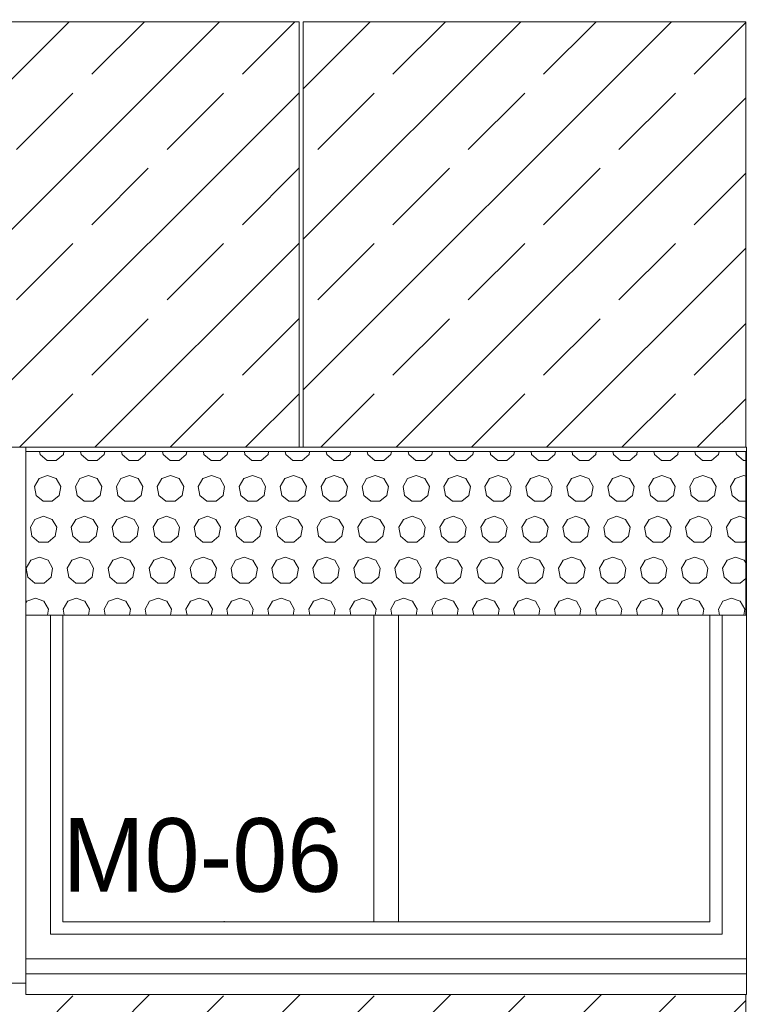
# Model space of a CAD drawing. Header units: millimetres. Extents: x 52659 to 1698020, y -10054 to 104697.
# Tile 160 of 256: x 200528 to 202307, y 6247 to 8653. Entities that reach past the tile are written whole.
import ezdxf

# ---------------------------------------------------------------- set-up
doc = ezdxf.new("R2010")
doc.units = ezdxf.units.MM
doc.header["$MEASUREMENT"] = 0
for name, color, linetype in [('02-04 BRISES SOLEILS CLAIRES', 7, 'Continuous'), ('02-04 CASSETTES CLAIRES', 7, 'Continuous'), ('02-04 Mur.Construction', 7, 'Continuous'), ('05-02 Cotation 200ème 100ème.Cotations', 7, 'Continuous'), ('06-05 Etiquette.Texte', 7, 'Continuous'), ('Fenêtres ARCHICAD', 7, 'Continuous')]:
    doc.layers.add(name, color=color, linetype=linetype)
doc.styles.add('STYLE_GENERE_3', font='ARIALN.TTF')
doc.dimstyles.new('STYLE_GENERE__2', dxfattribs={"dimtxt": 200, "dimasz": 95, "dimexe": 0.18, "dimexo": 100, "dimgap": 0, "dimtad": 0, "dimlfac": 0.001, "dimzin": 0, "dimdsep": 46, "dimtxsty": 'STYLE_GENERE_3', "dimblk": 'ARROWHEAD_6', "dimblk1": 'ARROWHEAD_6', "dimblk2": 'ARROWHEAD_6', "dimcen": 0.09, "dimclrd": 7, "dimclre": 7, "dimclrt": 7, "dimazin": 0, "dimtfac": 1, "dimtdec": 4, "dimtmove": 0, "dimatfit": 3, "dimfxl": 1, "dimtolj": 1, "dimtzin": 0, "dimarcsym": 0})

# ---------------------------------------------------------------- blocks, each defined once
blk = doc.blocks.new('Élément de coupe_105_1', base_point=(131932.7, 5158.1))
at = {"layer": '02-04 Mur.Construction', "color": 7, "linetype": 'Continuous', "lineweight": 9}
for p, q in [((200542.7, 6326), (200542.7, 7608.1)), ((202302.7, 7608.1), (202302.7, 6326))]:
    blk.add_line(p, q, dxfattribs=at)
blk = doc.blocks.new('Élément de coupe_182_1', base_point=(131932.7, 5158.1))
at = {"layer": 'Fenêtres ARCHICAD', "color": 7, "linetype": 'Continuous', "lineweight": 9}
for p, q in [((201209.9, 7608.1), (201219.9, 7608.1)), ((202300.8, 7608.1), (202302.7, 7608.1))]:
    blk.add_line(p, q, dxfattribs=at)
at = {"layer": 'Fenêtres ARCHICAD', "color": 7, "linetype": 'Continuous', "lineweight": 5}
for p, q in [((200602.7, 7198), (200602.7, 6418.1)), ((200632.7, 6448.1), (200632.7, 7198)), ((201392.7, 7198), (201392.7, 6448.1)), ((201452.7, 6448.1), (201452.7, 7198)), ((202212.7, 7198), (202212.7, 6448.1)), ((202242.7, 6418.1), (202242.7, 7198)), ((201407.7, 6448.1), (200632.7, 6448.1)), ((201437.7, 6448.1), (201407.7, 6448.1)), ((202212.7, 6448.1), (201437.7, 6448.1)), ((200602.7, 6418.1), (202242.7, 6418.1)), ((200542.7, 6358.1), (202302.7, 6358.1)), ((200542.7, 6320.9), (200542.7, 6326)), ((200542.7, 6270.8), (200542.7, 6320.9)), ((202302.7, 6320.9), (200542.7, 6320.9)), ((202302.7, 6320.9), (202302.7, 6326)), ((202302.7, 6270.8), (202302.7, 6320.9)), ((202302.7, 6270.8), (200542.7, 6270.8))]:
    blk.add_line(p, q, dxfattribs=at)
blk = doc.blocks.new('Élément de coupe_465_1', base_point=(131932.7, 5158.1))
at = {"layer": '02-04 CASSETTES CLAIRES', "color": 7, "linetype": 'Continuous', "lineweight": 9}
for p, q in [((201209.9, 8648.1), (199308.8, 8648.1)), ((199608.2, 7608.1), (200648.2, 8648.1)), ((199975.9, 7608.1), (201015.9, 8648.1)), ((200703.7, 8519.7), (200832.1, 8648.1)), ((201071.4, 8519.7), (201199.8, 8648.1)), ((201209.9, 7608.1), (201209.9, 8648.1)), ((200343.6, 7608.1), (201209.9, 8474.3)), ((200519.9, 8335.9), (200657.8, 8473.8)), ((200887.6, 8335.9), (201025.5, 8473.8)), ((200703.7, 8152), (200841.6, 8289.9)), ((201071.4, 8152), (201209.3, 8289.9)), ((200519.9, 7968.2), (200657.8, 8106.1)), ((200711.3, 7608.1), (201209.9, 8106.6)), ((200887.6, 7968.2), (201025.5, 8106.1)), ((200703.7, 7784.3), (200841.6, 7922.2)), ((201071.4, 7784.3), (201209.3, 7922.2)), ((200527.5, 7608.1), (200657.8, 7738.4)), ((200895.2, 7608.1), (201025.5, 7738.4)), ((201079, 7608.1), (201209.9, 7738.9)), ((199308.8, 7608.1), (201209.9, 7608.1))]:
    blk.add_line(p, q, dxfattribs=at)
blk = doc.blocks.new('Élément de coupe_466_1', base_point=(131932.7, 5158.1))
at = {"layer": '02-04 CASSETTES CLAIRES', "color": 7, "linetype": 'Continuous', "lineweight": 9}
for p, q in [((201219.9, 7748.9), (202119, 8648.1)), ((201219.9, 8116.6), (201751.3, 8648.1)), ((201219.9, 8484.3), (201383.6, 8648.1)), ((201219.9, 8648.1), (201219.9, 7608.1)), ((202300.8, 8648.1), (201219.9, 8648.1)), ((201439.1, 8519.7), (201567.5, 8648.1)), ((201806.8, 8519.7), (201935.2, 8648.1)), ((202174.5, 8519.7), (202300.8, 8646)), ((202300.8, 7608.1), (202300.8, 8648.1)), ((201255.3, 8335.9), (201393.2, 8473.8)), ((201623, 8335.9), (201760.9, 8473.8)), ((201990.7, 8335.9), (202128.6, 8473.8)), ((201446.7, 7608.1), (202300.8, 8462.1)), ((201439.1, 8152), (201577, 8289.9)), ((201806.8, 8152), (201944.7, 8289.9)), ((202174.5, 8152), (202300.8, 8278.3)), ((201255.3, 7968.2), (201393.2, 8106.1)), ((201623, 7968.2), (201760.9, 8106.1)), ((201814.4, 7608.1), (202300.8, 8094.4)), ((201990.7, 7968.2), (202128.6, 8106.1)), ((201439.1, 7784.3), (201577, 7922.2)), ((201806.8, 7784.3), (201944.7, 7922.2)), ((202174.5, 7784.3), (202300.8, 7910.6)), ((201262.9, 7608.1), (201393.2, 7738.4)), ((201630.6, 7608.1), (201760.9, 7738.4)), ((201998.3, 7608.1), (202128.6, 7738.4)), ((202182.1, 7608.1), (202300.8, 7726.7)), ((201219.9, 7608.1), (202300.8, 7608.1))]:
    blk.add_line(p, q, dxfattribs=at)
blk = doc.blocks.new('Élément de coupe_467_1', base_point=(131932.7, 5158.1))
at = {"layer": '02-04 CASSETTES CLAIRES', "color": 7, "linetype": 'Continuous', "lineweight": 9}
for p, q in [((200542.7, 6298.1), (199308.8, 6298.1)), ((199822.1, 5248.1), (200844.9, 6270.8)), ((200189.8, 5248.1), (201212.6, 6270.8)), ((200519.9, 6129.7), (200657.8, 6267.6)), ((200557.5, 5248.1), (201580.3, 6270.8)), ((200887.6, 6129.7), (201025.5, 6267.6)), ((200925.2, 5248.1), (201948, 6270.8)), ((201255.3, 6129.7), (201393.2, 6267.6)), ((201623, 6129.7), (201760.9, 6267.6)), ((201990.7, 6129.7), (202128.6, 6267.6)), ((202300.8, 5248.1), (202300.8, 6270.8)), ((201292.9, 5248.1), (202300.8, 6255.9))]:
    blk.add_line(p, q, dxfattribs=at)
blk = doc.blocks.new('*X574', base_point=(131932.7, 5158.1))
at = {"layer": '02-04 BRISES SOLEILS CLAIRES', "color": 7, "linetype": 'Continuous', "lineweight": 5}
for p, q in [((200576.3, 7598.1), (200577.6, 7590.5)), ((200577.6, 7590.5), (200594.8, 7576.1)), ((200617.1, 7576.1), (200634.3, 7590.5)), ((200634.3, 7590.5), (200635.6, 7598.1)), ((200676.3, 7598.1), (200677.6, 7590.5)), ((200677.6, 7590.5), (200694.8, 7576.1)), ((200717.1, 7576.1), (200734.3, 7590.5)), ((200734.3, 7590.5), (200735.6, 7598.1)), ((200776.3, 7598.1), (200777.6, 7590.5)), ((200777.6, 7590.5), (200794.8, 7576.1)), ((200817.1, 7576.1), (200834.3, 7590.5)), ((200834.3, 7590.5), (200835.6, 7598.1)), ((200876.3, 7598.1), (200877.6, 7590.5)), ((200877.6, 7590.5), (200894.8, 7576.1)), ((200917.1, 7576.1), (200934.3, 7590.5)), ((200934.3, 7590.5), (200935.6, 7598.1)), ((200976.3, 7598.1), (200977.6, 7590.5)), ((200977.6, 7590.5), (200994.8, 7576.1)), ((201017.1, 7576.1), (201034.3, 7590.5)), ((201034.3, 7590.5), (201035.6, 7598.1)), ((201076.3, 7598.1), (201077.6, 7590.5)), ((201077.6, 7590.5), (201094.8, 7576.1)), ((201117.1, 7576.1), (201134.3, 7590.5)), ((201134.3, 7590.5), (201135.6, 7598.1)), ((201176.3, 7598.1), (201177.6, 7590.5)), ((201177.6, 7590.5), (201194.8, 7576.1)), ((201217.1, 7576.1), (201234.3, 7590.5)), ((201234.3, 7590.5), (201235.6, 7598.1)), ((201276.3, 7598.1), (201277.6, 7590.5)), ((201277.6, 7590.5), (201294.8, 7576.1)), ((201317.1, 7576.1), (201334.3, 7590.5)), ((201334.3, 7590.5), (201335.6, 7598.1)), ((201376.3, 7598.1), (201377.6, 7590.5)), ((201377.6, 7590.5), (201394.8, 7576.1)), ((201417.1, 7576.1), (201434.3, 7590.5)), ((201434.3, 7590.5), (201435.6, 7598.1)), ((201476.3, 7598.1), (201477.6, 7590.5)), ((201477.6, 7590.5), (201494.8, 7576.1)), ((201517.1, 7576.1), (201534.3, 7590.5)), ((201534.3, 7590.5), (201535.6, 7598.1)), ((201576.3, 7598.1), (201577.6, 7590.5)), ((201577.6, 7590.5), (201594.8, 7576.1)), ((201617.1, 7576.1), (201634.3, 7590.5)), ((201634.3, 7590.5), (201635.6, 7598.1)), ((201676.3, 7598.1), (201677.6, 7590.5)), ((201677.6, 7590.5), (201694.8, 7576.1)), ((201717.1, 7576.1), (201734.3, 7590.5)), ((201734.3, 7590.5), (201735.6, 7598.1)), ((201776.3, 7598.1), (201777.6, 7590.5)), ((201777.6, 7590.5), (201794.8, 7576.1)), ((201817.1, 7576.1), (201834.3, 7590.5)), ((201834.3, 7590.5), (201835.6, 7598.1)), ((201876.3, 7598.1), (201877.6, 7590.5)), ((201877.6, 7590.5), (201894.8, 7576.1)), ((201917.1, 7576.1), (201934.3, 7590.5)), ((201934.3, 7590.5), (201935.6, 7598.1)), ((201976.3, 7598.1), (201977.6, 7590.5)), ((201977.6, 7590.5), (201994.8, 7576.1)), ((202017.1, 7576.1), (202034.3, 7590.5)), ((202034.3, 7590.5), (202035.6, 7598.1)), ((202076.3, 7598.1), (202077.6, 7590.5)), ((202077.6, 7590.5), (202094.8, 7576.1)), ((202117.1, 7576.1), (202134.3, 7590.5)), ((202134.3, 7590.5), (202135.6, 7598.1)), ((202176.3, 7598.1), (202177.6, 7590.5)), ((202177.6, 7590.5), (202194.8, 7576.1)), ((202217.1, 7576.1), (202234.3, 7590.5)), ((202234.3, 7590.5), (202235.6, 7598.1)), ((202276.3, 7598.1), (202277.6, 7590.5)), ((202277.6, 7590.5), (202294.8, 7576.1)), ((200594.8, 7576.1), (200617.1, 7576.1)), ((200694.8, 7576.1), (200717.1, 7576.1)), ((200794.8, 7576.1), (200817.1, 7576.1)), ((200894.8, 7576.1), (200917.1, 7576.1)), ((200994.8, 7576.1), (201017.1, 7576.1)), ((201094.8, 7576.1), (201117.1, 7576.1)), ((201194.8, 7576.1), (201217.1, 7576.1)), ((201294.8, 7576.1), (201317.1, 7576.1)), ((201394.8, 7576.1), (201417.1, 7576.1)), ((201494.8, 7576.1), (201517.1, 7576.1)), ((201594.8, 7576.1), (201617.1, 7576.1)), ((201694.8, 7576.1), (201717.1, 7576.1)), ((201794.8, 7576.1), (201817.1, 7576.1)), ((201894.8, 7576.1), (201917.1, 7576.1)), ((201994.8, 7576.1), (202017.1, 7576.1)), ((202094.8, 7576.1), (202117.1, 7576.1)), ((202194.8, 7576.1), (202217.1, 7576.1)), ((202294.8, 7576.1), (202300.8, 7576.1)), ((200574.9, 7531.9), (200563.7, 7512.5)), ((200595.9, 7539.5), (200574.9, 7531.9)), ((200617, 7531.9), (200595.9, 7539.5)), ((200628.1, 7512.5), (200617, 7531.9)), ((200674.9, 7531.9), (200663.7, 7512.5)), ((200695.9, 7539.5), (200674.9, 7531.9)), ((200717, 7531.9), (200695.9, 7539.5)), ((200728.1, 7512.5), (200717, 7531.9)), ((200774.9, 7531.9), (200763.7, 7512.5)), ((200795.9, 7539.5), (200774.9, 7531.9)), ((200817, 7531.9), (200795.9, 7539.5)), ((200828.1, 7512.5), (200817, 7531.9)), ((200874.9, 7531.9), (200863.7, 7512.5)), ((200895.9, 7539.5), (200874.9, 7531.9)), ((200917, 7531.9), (200895.9, 7539.5)), ((200928.1, 7512.5), (200917, 7531.9)), ((200974.9, 7531.9), (200963.7, 7512.5)), ((200995.9, 7539.5), (200974.9, 7531.9)), ((201017, 7531.9), (200995.9, 7539.5)), ((201028.1, 7512.5), (201017, 7531.9)), ((201074.9, 7531.9), (201063.7, 7512.5)), ((201095.9, 7539.5), (201074.9, 7531.9)), ((201117, 7531.9), (201095.9, 7539.5)), ((201128.1, 7512.5), (201117, 7531.9)), ((201174.9, 7531.9), (201163.7, 7512.5)), ((201195.9, 7539.5), (201174.9, 7531.9)), ((201217, 7531.9), (201195.9, 7539.5)), ((201228.1, 7512.5), (201217, 7531.9)), ((201274.9, 7531.9), (201263.7, 7512.5)), ((201295.9, 7539.5), (201274.9, 7531.9)), ((201317, 7531.9), (201295.9, 7539.5)), ((201328.1, 7512.5), (201317, 7531.9)), ((201374.9, 7531.9), (201363.7, 7512.5)), ((201395.9, 7539.5), (201374.9, 7531.9)), ((201417, 7531.9), (201395.9, 7539.5)), ((201428.1, 7512.5), (201417, 7531.9)), ((201474.9, 7531.9), (201463.7, 7512.5)), ((201495.9, 7539.5), (201474.9, 7531.9)), ((201517, 7531.9), (201495.9, 7539.5)), ((201528.1, 7512.5), (201517, 7531.9)), ((201574.9, 7531.9), (201563.7, 7512.5)), ((201595.9, 7539.5), (201574.9, 7531.9)), ((201617, 7531.9), (201595.9, 7539.5)), ((201628.1, 7512.5), (201617, 7531.9)), ((201674.9, 7531.9), (201663.7, 7512.5)), ((201695.9, 7539.5), (201674.9, 7531.9)), ((201717, 7531.9), (201695.9, 7539.5)), ((201728.1, 7512.5), (201717, 7531.9)), ((201774.9, 7531.9), (201763.7, 7512.5)), ((201795.9, 7539.5), (201774.9, 7531.9)), ((201817, 7531.9), (201795.9, 7539.5)), ((201828.1, 7512.5), (201817, 7531.9)), ((201874.9, 7531.9), (201863.7, 7512.5)), ((201895.9, 7539.5), (201874.9, 7531.9)), ((201917, 7531.9), (201895.9, 7539.5)), ((201928.1, 7512.5), (201917, 7531.9)), ((201974.9, 7531.9), (201963.7, 7512.5)), ((201995.9, 7539.5), (201974.9, 7531.9)), ((202017, 7531.9), (201995.9, 7539.5)), ((202028.1, 7512.5), (202017, 7531.9)), ((202074.9, 7531.9), (202063.7, 7512.5)), ((202095.9, 7539.5), (202074.9, 7531.9)), ((202117, 7531.9), (202095.9, 7539.5)), ((202128.1, 7512.5), (202117, 7531.9)), ((202174.9, 7531.9), (202163.7, 7512.5)), ((202195.9, 7539.5), (202174.9, 7531.9)), ((202217, 7531.9), (202195.9, 7539.5)), ((202228.1, 7512.5), (202217, 7531.9)), ((202274.9, 7531.9), (202263.7, 7512.5)), ((202295.9, 7539.5), (202274.9, 7531.9)), ((202300.8, 7537.8), (202295.9, 7539.5)), ((200563.7, 7512.5), (200567.6, 7490.5)), ((200624.3, 7490.5), (200628.1, 7512.5)), ((200663.7, 7512.5), (200667.6, 7490.5)), ((200724.3, 7490.5), (200728.1, 7512.5)), ((200763.7, 7512.5), (200767.6, 7490.5)), ((200824.3, 7490.5), (200828.1, 7512.5)), ((200863.7, 7512.5), (200867.6, 7490.5)), ((200924.3, 7490.5), (200928.1, 7512.5)), ((200963.7, 7512.5), (200967.6, 7490.5)), ((201024.3, 7490.5), (201028.1, 7512.5)), ((201063.7, 7512.5), (201067.6, 7490.5)), ((201124.3, 7490.5), (201128.1, 7512.5)), ((201163.7, 7512.5), (201167.6, 7490.5)), ((201224.3, 7490.5), (201228.1, 7512.5)), ((201263.7, 7512.5), (201267.6, 7490.5)), ((201324.3, 7490.5), (201328.1, 7512.5)), ((201363.7, 7512.5), (201367.6, 7490.5)), ((201424.3, 7490.5), (201428.1, 7512.5)), ((201463.7, 7512.5), (201467.6, 7490.5)), ((201524.3, 7490.5), (201528.1, 7512.5)), ((201563.7, 7512.5), (201567.6, 7490.5)), ((201624.3, 7490.5), (201628.1, 7512.5)), ((201663.7, 7512.5), (201667.6, 7490.5)), ((201724.3, 7490.5), (201728.1, 7512.5)), ((201763.7, 7512.5), (201767.6, 7490.5)), ((201824.3, 7490.5), (201828.1, 7512.5)), ((201863.7, 7512.5), (201867.6, 7490.5)), ((201924.3, 7490.5), (201928.1, 7512.5)), ((201963.7, 7512.5), (201967.6, 7490.5)), ((202024.3, 7490.5), (202028.1, 7512.5)), ((202063.7, 7512.5), (202067.6, 7490.5)), ((202124.3, 7490.5), (202128.1, 7512.5)), ((202163.7, 7512.5), (202167.6, 7490.5)), ((202224.3, 7490.5), (202228.1, 7512.5)), ((202263.7, 7512.5), (202267.6, 7490.5)), ((200567.6, 7490.5), (200584.8, 7476.1)), ((200607.1, 7476.1), (200624.3, 7490.5)), ((200667.6, 7490.5), (200684.8, 7476.1)), ((200707.1, 7476.1), (200724.3, 7490.5)), ((200767.6, 7490.5), (200784.8, 7476.1)), ((200807.1, 7476.1), (200824.3, 7490.5)), ((200867.6, 7490.5), (200884.8, 7476.1)), ((200907.1, 7476.1), (200924.3, 7490.5)), ((200967.6, 7490.5), (200984.8, 7476.1)), ((201007.1, 7476.1), (201024.3, 7490.5)), ((201067.6, 7490.5), (201084.8, 7476.1)), ((201107.1, 7476.1), (201124.3, 7490.5)), ((201167.6, 7490.5), (201184.8, 7476.1)), ((201207.1, 7476.1), (201224.3, 7490.5)), ((201267.6, 7490.5), (201284.8, 7476.1)), ((201307.1, 7476.1), (201324.3, 7490.5)), ((201367.6, 7490.5), (201384.8, 7476.1)), ((201407.1, 7476.1), (201424.3, 7490.5)), ((201467.6, 7490.5), (201484.8, 7476.1)), ((201507.1, 7476.1), (201524.3, 7490.5)), ((201567.6, 7490.5), (201584.8, 7476.1)), ((201607.1, 7476.1), (201624.3, 7490.5)), ((201667.6, 7490.5), (201684.8, 7476.1)), ((201707.1, 7476.1), (201724.3, 7490.5)), ((201767.6, 7490.5), (201784.8, 7476.1)), ((201807.1, 7476.1), (201824.3, 7490.5)), ((201867.6, 7490.5), (201884.8, 7476.1)), ((201907.1, 7476.1), (201924.3, 7490.5)), ((201967.6, 7490.5), (201984.8, 7476.1)), ((202007.1, 7476.1), (202024.3, 7490.5)), ((202067.6, 7490.5), (202084.8, 7476.1)), ((202107.1, 7476.1), (202124.3, 7490.5)), ((202167.6, 7490.5), (202184.8, 7476.1)), ((202207.1, 7476.1), (202224.3, 7490.5)), ((202267.6, 7490.5), (202284.8, 7476.1)), ((200584.8, 7476.1), (200607.1, 7476.1)), ((200684.8, 7476.1), (200707.1, 7476.1)), ((200784.8, 7476.1), (200807.1, 7476.1)), ((200884.8, 7476.1), (200907.1, 7476.1)), ((200984.8, 7476.1), (201007.1, 7476.1)), ((201084.8, 7476.1), (201107.1, 7476.1)), ((201184.8, 7476.1), (201207.1, 7476.1)), ((201284.8, 7476.1), (201307.1, 7476.1)), ((201384.8, 7476.1), (201407.1, 7476.1)), ((201484.8, 7476.1), (201507.1, 7476.1)), ((201584.8, 7476.1), (201607.1, 7476.1)), ((201684.8, 7476.1), (201707.1, 7476.1)), ((201784.8, 7476.1), (201807.1, 7476.1)), ((201884.8, 7476.1), (201907.1, 7476.1)), ((201984.8, 7476.1), (202007.1, 7476.1)), ((202084.8, 7476.1), (202107.1, 7476.1)), ((202184.8, 7476.1), (202207.1, 7476.1)), ((202284.8, 7476.1), (202300.8, 7476.1)), ((200585.9, 7439.5), (200564.9, 7431.9)), ((200607, 7431.9), (200585.9, 7439.5)), ((200685.9, 7439.5), (200664.9, 7431.9)), ((200707, 7431.9), (200685.9, 7439.5)), ((200785.9, 7439.5), (200764.9, 7431.9)), ((200807, 7431.9), (200785.9, 7439.5)), ((200885.9, 7439.5), (200864.9, 7431.9)), ((200907, 7431.9), (200885.9, 7439.5)), ((200985.9, 7439.5), (200964.9, 7431.9)), ((201007, 7431.9), (200985.9, 7439.5)), ((201085.9, 7439.5), (201064.9, 7431.9)), ((201107, 7431.9), (201085.9, 7439.5)), ((201185.9, 7439.5), (201164.9, 7431.9)), ((201207, 7431.9), (201185.9, 7439.5)), ((201285.9, 7439.5), (201264.9, 7431.9)), ((201307, 7431.9), (201285.9, 7439.5)), ((201385.9, 7439.5), (201364.9, 7431.9)), ((201407, 7431.9), (201385.9, 7439.5)), ((201485.9, 7439.5), (201464.9, 7431.9)), ((201507, 7431.9), (201485.9, 7439.5)), ((201585.9, 7439.5), (201564.9, 7431.9)), ((201607, 7431.9), (201585.9, 7439.5)), ((201685.9, 7439.5), (201664.9, 7431.9)), ((201707, 7431.9), (201685.9, 7439.5)), ((201785.9, 7439.5), (201764.9, 7431.9)), ((201807, 7431.9), (201785.9, 7439.5)), ((201885.9, 7439.5), (201864.9, 7431.9)), ((201907, 7431.9), (201885.9, 7439.5)), ((201985.9, 7439.5), (201964.9, 7431.9)), ((202007, 7431.9), (201985.9, 7439.5)), ((202085.9, 7439.5), (202064.9, 7431.9)), ((202107, 7431.9), (202085.9, 7439.5)), ((202185.9, 7439.5), (202164.9, 7431.9)), ((202207, 7431.9), (202185.9, 7439.5)), ((202285.9, 7439.5), (202264.9, 7431.9)), ((202300.8, 7434.1), (202285.9, 7439.5)), ((200564.9, 7431.9), (200553.7, 7412.5)), ((200553.7, 7412.5), (200557.6, 7390.5)), ((200618.1, 7412.5), (200607, 7431.9)), ((200614.3, 7390.5), (200618.1, 7412.5)), ((200664.9, 7431.9), (200653.7, 7412.5)), ((200653.7, 7412.5), (200657.6, 7390.5)), ((200718.1, 7412.5), (200707, 7431.9)), ((200714.3, 7390.5), (200718.1, 7412.5)), ((200764.9, 7431.9), (200753.7, 7412.5)), ((200753.7, 7412.5), (200757.6, 7390.5)), ((200818.1, 7412.5), (200807, 7431.9)), ((200814.3, 7390.5), (200818.1, 7412.5)), ((200864.9, 7431.9), (200853.7, 7412.5)), ((200853.7, 7412.5), (200857.6, 7390.5)), ((200918.1, 7412.5), (200907, 7431.9)), ((200914.3, 7390.5), (200918.1, 7412.5)), ((200964.9, 7431.9), (200953.7, 7412.5)), ((200953.7, 7412.5), (200957.6, 7390.5)), ((201018.1, 7412.5), (201007, 7431.9)), ((201014.3, 7390.5), (201018.1, 7412.5)), ((201064.9, 7431.9), (201053.7, 7412.5)), ((201053.7, 7412.5), (201057.6, 7390.5)), ((201118.1, 7412.5), (201107, 7431.9)), ((201114.3, 7390.5), (201118.1, 7412.5)), ((201164.9, 7431.9), (201153.7, 7412.5)), ((201153.7, 7412.5), (201157.6, 7390.5)), ((201218.1, 7412.5), (201207, 7431.9)), ((201214.3, 7390.5), (201218.1, 7412.5)), ((201264.9, 7431.9), (201253.7, 7412.5)), ((201253.7, 7412.5), (201257.6, 7390.5)), ((201318.1, 7412.5), (201307, 7431.9)), ((201314.3, 7390.5), (201318.1, 7412.5)), ((201364.9, 7431.9), (201353.7, 7412.5)), ((201353.7, 7412.5), (201357.6, 7390.5)), ((201418.1, 7412.5), (201407, 7431.9)), ((201414.3, 7390.5), (201418.1, 7412.5)), ((201464.9, 7431.9), (201453.7, 7412.5)), ((201453.7, 7412.5), (201457.6, 7390.5)), ((201518.1, 7412.5), (201507, 7431.9)), ((201514.3, 7390.5), (201518.1, 7412.5)), ((201564.9, 7431.9), (201553.7, 7412.5)), ((201553.7, 7412.5), (201557.6, 7390.5)), ((201618.1, 7412.5), (201607, 7431.9)), ((201614.3, 7390.5), (201618.1, 7412.5)), ((201664.9, 7431.9), (201653.7, 7412.5)), ((201653.7, 7412.5), (201657.6, 7390.5)), ((201718.1, 7412.5), (201707, 7431.9)), ((201714.3, 7390.5), (201718.1, 7412.5)), ((201764.9, 7431.9), (201753.7, 7412.5)), ((201753.7, 7412.5), (201757.6, 7390.5)), ((201818.1, 7412.5), (201807, 7431.9)), ((201814.3, 7390.5), (201818.1, 7412.5)), ((201864.9, 7431.9), (201853.7, 7412.5)), ((201853.7, 7412.5), (201857.6, 7390.5)), ((201918.1, 7412.5), (201907, 7431.9)), ((201914.3, 7390.5), (201918.1, 7412.5)), ((201964.9, 7431.9), (201953.7, 7412.5)), ((201953.7, 7412.5), (201957.6, 7390.5)), ((202018.1, 7412.5), (202007, 7431.9)), ((202014.3, 7390.5), (202018.1, 7412.5)), ((202064.9, 7431.9), (202053.7, 7412.5)), ((202053.7, 7412.5), (202057.6, 7390.5)), ((202118.1, 7412.5), (202107, 7431.9)), ((202114.3, 7390.5), (202118.1, 7412.5)), ((202164.9, 7431.9), (202153.7, 7412.5)), ((202153.7, 7412.5), (202157.6, 7390.5)), ((202218.1, 7412.5), (202207, 7431.9)), ((202214.3, 7390.5), (202218.1, 7412.5)), ((202264.9, 7431.9), (202253.7, 7412.5)), ((202253.7, 7412.5), (202257.6, 7390.5)), ((200557.6, 7390.5), (200574.8, 7376.1)), ((200597.1, 7376.1), (200614.3, 7390.5)), ((200657.6, 7390.5), (200674.8, 7376.1)), ((200697.1, 7376.1), (200714.3, 7390.5)), ((200757.6, 7390.5), (200774.8, 7376.1)), ((200797.1, 7376.1), (200814.3, 7390.5)), ((200857.6, 7390.5), (200874.8, 7376.1)), ((200897.1, 7376.1), (200914.3, 7390.5)), ((200957.6, 7390.5), (200974.8, 7376.1)), ((200997.1, 7376.1), (201014.3, 7390.5)), ((201057.6, 7390.5), (201074.8, 7376.1)), ((201097.1, 7376.1), (201114.3, 7390.5)), ((201157.6, 7390.5), (201174.8, 7376.1)), ((201197.1, 7376.1), (201214.3, 7390.5)), ((201257.6, 7390.5), (201274.8, 7376.1)), ((201297.1, 7376.1), (201314.3, 7390.5)), ((201357.6, 7390.5), (201374.8, 7376.1)), ((201397.1, 7376.1), (201414.3, 7390.5)), ((201457.6, 7390.5), (201474.8, 7376.1)), ((201497.1, 7376.1), (201514.3, 7390.5)), ((201557.6, 7390.5), (201574.8, 7376.1)), ((201597.1, 7376.1), (201614.3, 7390.5)), ((201657.6, 7390.5), (201674.8, 7376.1)), ((201697.1, 7376.1), (201714.3, 7390.5)), ((201757.6, 7390.5), (201774.8, 7376.1)), ((201797.1, 7376.1), (201814.3, 7390.5)), ((201857.6, 7390.5), (201874.8, 7376.1)), ((201897.1, 7376.1), (201914.3, 7390.5)), ((201957.6, 7390.5), (201974.8, 7376.1)), ((201997.1, 7376.1), (202014.3, 7390.5)), ((202057.6, 7390.5), (202074.8, 7376.1)), ((202097.1, 7376.1), (202114.3, 7390.5)), ((202157.6, 7390.5), (202174.8, 7376.1)), ((202197.1, 7376.1), (202214.3, 7390.5)), ((202257.6, 7390.5), (202274.8, 7376.1)), ((200574.8, 7376.1), (200597.1, 7376.1)), ((200674.8, 7376.1), (200697.1, 7376.1)), ((200774.8, 7376.1), (200797.1, 7376.1)), ((200874.8, 7376.1), (200897.1, 7376.1)), ((200974.8, 7376.1), (200997.1, 7376.1)), ((201074.8, 7376.1), (201097.1, 7376.1)), ((201174.8, 7376.1), (201197.1, 7376.1)), ((201274.8, 7376.1), (201297.1, 7376.1)), ((201374.8, 7376.1), (201397.1, 7376.1)), ((201474.8, 7376.1), (201497.1, 7376.1)), ((201574.8, 7376.1), (201597.1, 7376.1)), ((201674.8, 7376.1), (201697.1, 7376.1)), ((201774.8, 7376.1), (201797.1, 7376.1)), ((201874.8, 7376.1), (201897.1, 7376.1)), ((201974.8, 7376.1), (201997.1, 7376.1)), ((202074.8, 7376.1), (202097.1, 7376.1)), ((202174.8, 7376.1), (202197.1, 7376.1)), ((202274.8, 7376.1), (202297.1, 7376.1)), ((202297.1, 7376.1), (202300.8, 7379.1)), ((200575.9, 7339.5), (200554.9, 7331.9)), ((200597, 7331.9), (200575.9, 7339.5)), ((200675.9, 7339.5), (200654.9, 7331.9)), ((200697, 7331.9), (200675.9, 7339.5)), ((200775.9, 7339.5), (200754.9, 7331.9)), ((200797, 7331.9), (200775.9, 7339.5)), ((200875.9, 7339.5), (200854.9, 7331.9)), ((200897, 7331.9), (200875.9, 7339.5)), ((200975.9, 7339.5), (200954.9, 7331.9)), ((200997, 7331.9), (200975.9, 7339.5)), ((201075.9, 7339.5), (201054.9, 7331.9)), ((201097, 7331.9), (201075.9, 7339.5)), ((201175.9, 7339.5), (201154.9, 7331.9)), ((201197, 7331.9), (201175.9, 7339.5)), ((201275.9, 7339.5), (201254.9, 7331.9)), ((201297, 7331.9), (201275.9, 7339.5)), ((201375.9, 7339.5), (201354.9, 7331.9)), ((201397, 7331.9), (201375.9, 7339.5)), ((201475.9, 7339.5), (201454.9, 7331.9)), ((201497, 7331.9), (201475.9, 7339.5)), ((201575.9, 7339.5), (201554.9, 7331.9)), ((201597, 7331.9), (201575.9, 7339.5)), ((201675.9, 7339.5), (201654.9, 7331.9)), ((201697, 7331.9), (201675.9, 7339.5)), ((201775.9, 7339.5), (201754.9, 7331.9)), ((201797, 7331.9), (201775.9, 7339.5)), ((201875.9, 7339.5), (201854.9, 7331.9)), ((201897, 7331.9), (201875.9, 7339.5)), ((201975.9, 7339.5), (201954.9, 7331.9)), ((201997, 7331.9), (201975.9, 7339.5)), ((202075.9, 7339.5), (202054.9, 7331.9)), ((202097, 7331.9), (202075.9, 7339.5)), ((202175.9, 7339.5), (202154.9, 7331.9)), ((202197, 7331.9), (202175.9, 7339.5)), ((202275.9, 7339.5), (202254.9, 7331.9)), ((202297, 7331.9), (202275.9, 7339.5)), ((200554.9, 7331.9), (200543.7, 7312.5)), ((200608.1, 7312.5), (200597, 7331.9)), ((200654.9, 7331.9), (200643.7, 7312.5)), ((200708.1, 7312.5), (200697, 7331.9)), ((200754.9, 7331.9), (200743.7, 7312.5)), ((200808.1, 7312.5), (200797, 7331.9)), ((200854.9, 7331.9), (200843.7, 7312.5)), ((200908.1, 7312.5), (200897, 7331.9)), ((200954.9, 7331.9), (200943.7, 7312.5)), ((201008.1, 7312.5), (200997, 7331.9)), ((201054.9, 7331.9), (201043.7, 7312.5)), ((201108.1, 7312.5), (201097, 7331.9)), ((201154.9, 7331.9), (201143.7, 7312.5)), ((201208.1, 7312.5), (201197, 7331.9)), ((201254.9, 7331.9), (201243.7, 7312.5)), ((201308.1, 7312.5), (201297, 7331.9)), ((201354.9, 7331.9), (201343.7, 7312.5)), ((201408.1, 7312.5), (201397, 7331.9)), ((201454.9, 7331.9), (201443.7, 7312.5)), ((201508.1, 7312.5), (201497, 7331.9)), ((201554.9, 7331.9), (201543.7, 7312.5)), ((201608.1, 7312.5), (201597, 7331.9)), ((201654.9, 7331.9), (201643.7, 7312.5)), ((201708.1, 7312.5), (201697, 7331.9)), ((201754.9, 7331.9), (201743.7, 7312.5)), ((201808.1, 7312.5), (201797, 7331.9)), ((201854.9, 7331.9), (201843.7, 7312.5)), ((201908.1, 7312.5), (201897, 7331.9)), ((201954.9, 7331.9), (201943.7, 7312.5)), ((202008.1, 7312.5), (201997, 7331.9)), ((202054.9, 7331.9), (202043.7, 7312.5)), ((202108.1, 7312.5), (202097, 7331.9)), ((202154.9, 7331.9), (202143.7, 7312.5)), ((202208.1, 7312.5), (202197, 7331.9)), ((202254.9, 7331.9), (202243.7, 7312.5)), ((202300.8, 7325.3), (202297, 7331.9)), ((200543.7, 7312.5), (200547.6, 7290.5)), ((200604.3, 7290.5), (200608.1, 7312.5)), ((200643.7, 7312.5), (200647.6, 7290.5)), ((200704.3, 7290.5), (200708.1, 7312.5)), ((200743.7, 7312.5), (200747.6, 7290.5)), ((200804.3, 7290.5), (200808.1, 7312.5)), ((200843.7, 7312.5), (200847.6, 7290.5)), ((200904.3, 7290.5), (200908.1, 7312.5)), ((200943.7, 7312.5), (200947.6, 7290.5)), ((201004.3, 7290.5), (201008.1, 7312.5)), ((201043.7, 7312.5), (201047.6, 7290.5)), ((201104.3, 7290.5), (201108.1, 7312.5)), ((201143.7, 7312.5), (201147.6, 7290.5)), ((201204.3, 7290.5), (201208.1, 7312.5)), ((201243.7, 7312.5), (201247.6, 7290.5)), ((201304.3, 7290.5), (201308.1, 7312.5)), ((201343.7, 7312.5), (201347.6, 7290.5)), ((201404.3, 7290.5), (201408.1, 7312.5)), ((201443.7, 7312.5), (201447.6, 7290.5)), ((201504.3, 7290.5), (201508.1, 7312.5)), ((201543.7, 7312.5), (201547.6, 7290.5)), ((201604.3, 7290.5), (201608.1, 7312.5)), ((201643.7, 7312.5), (201647.6, 7290.5)), ((201704.3, 7290.5), (201708.1, 7312.5)), ((201743.7, 7312.5), (201747.6, 7290.5)), ((201804.3, 7290.5), (201808.1, 7312.5)), ((201843.7, 7312.5), (201847.6, 7290.5)), ((201904.3, 7290.5), (201908.1, 7312.5)), ((201943.7, 7312.5), (201947.6, 7290.5)), ((202004.3, 7290.5), (202008.1, 7312.5)), ((202043.7, 7312.5), (202047.6, 7290.5)), ((202104.3, 7290.5), (202108.1, 7312.5)), ((202143.7, 7312.5), (202147.6, 7290.5)), ((202204.3, 7290.5), (202208.1, 7312.5)), ((202243.7, 7312.5), (202247.6, 7290.5)), ((200547.6, 7290.5), (200564.8, 7276.1)), ((200564.8, 7276.1), (200587.1, 7276.1)), ((200587.1, 7276.1), (200604.3, 7290.5)), ((200647.6, 7290.5), (200664.8, 7276.1)), ((200664.8, 7276.1), (200687.1, 7276.1)), ((200687.1, 7276.1), (200704.3, 7290.5)), ((200747.6, 7290.5), (200764.8, 7276.1)), ((200764.8, 7276.1), (200787.1, 7276.1)), ((200787.1, 7276.1), (200804.3, 7290.5)), ((200847.6, 7290.5), (200864.8, 7276.1)), ((200864.8, 7276.1), (200887.1, 7276.1)), ((200887.1, 7276.1), (200904.3, 7290.5)), ((200947.6, 7290.5), (200964.8, 7276.1)), ((200964.8, 7276.1), (200987.1, 7276.1)), ((200987.1, 7276.1), (201004.3, 7290.5)), ((201047.6, 7290.5), (201064.8, 7276.1)), ((201064.8, 7276.1), (201087.1, 7276.1)), ((201087.1, 7276.1), (201104.3, 7290.5)), ((201147.6, 7290.5), (201164.8, 7276.1)), ((201164.8, 7276.1), (201187.1, 7276.1)), ((201187.1, 7276.1), (201204.3, 7290.5)), ((201247.6, 7290.5), (201264.8, 7276.1)), ((201264.8, 7276.1), (201287.1, 7276.1)), ((201287.1, 7276.1), (201304.3, 7290.5)), ((201347.6, 7290.5), (201364.8, 7276.1)), ((201364.8, 7276.1), (201387.1, 7276.1)), ((201387.1, 7276.1), (201404.3, 7290.5)), ((201447.6, 7290.5), (201464.8, 7276.1)), ((201464.8, 7276.1), (201487.1, 7276.1)), ((201487.1, 7276.1), (201504.3, 7290.5)), ((201547.6, 7290.5), (201564.8, 7276.1)), ((201564.8, 7276.1), (201587.1, 7276.1)), ((201587.1, 7276.1), (201604.3, 7290.5)), ((201647.6, 7290.5), (201664.8, 7276.1)), ((201664.8, 7276.1), (201687.1, 7276.1)), ((201687.1, 7276.1), (201704.3, 7290.5)), ((201747.6, 7290.5), (201764.8, 7276.1)), ((201764.8, 7276.1), (201787.1, 7276.1)), ((201787.1, 7276.1), (201804.3, 7290.5)), ((201847.6, 7290.5), (201864.8, 7276.1)), ((201864.8, 7276.1), (201887.1, 7276.1)), ((201887.1, 7276.1), (201904.3, 7290.5)), ((201947.6, 7290.5), (201964.8, 7276.1)), ((201964.8, 7276.1), (201987.1, 7276.1)), ((201987.1, 7276.1), (202004.3, 7290.5)), ((202047.6, 7290.5), (202064.8, 7276.1)), ((202064.8, 7276.1), (202087.1, 7276.1)), ((202087.1, 7276.1), (202104.3, 7290.5)), ((202147.6, 7290.5), (202164.8, 7276.1)), ((202164.8, 7276.1), (202187.1, 7276.1)), ((202187.1, 7276.1), (202204.3, 7290.5)), ((202247.6, 7290.5), (202264.8, 7276.1)), ((202264.8, 7276.1), (202287.1, 7276.1)), ((202287.1, 7276.1), (202300.8, 7287.5)), ((200544.9, 7231.9), (200542.7, 7228)), ((200565.9, 7239.5), (200544.9, 7231.9)), ((200587, 7231.9), (200565.9, 7239.5)), ((200598.1, 7212.5), (200587, 7231.9)), ((200644.9, 7231.9), (200633.7, 7212.5)), ((200665.9, 7239.5), (200644.9, 7231.9)), ((200687, 7231.9), (200665.9, 7239.5)), ((200698.1, 7212.5), (200687, 7231.9)), ((200744.9, 7231.9), (200733.7, 7212.5)), ((200765.9, 7239.5), (200744.9, 7231.9)), ((200787, 7231.9), (200765.9, 7239.5)), ((200798.1, 7212.5), (200787, 7231.9)), ((200844.9, 7231.9), (200833.7, 7212.5)), ((200865.9, 7239.5), (200844.9, 7231.9)), ((200887, 7231.9), (200865.9, 7239.5)), ((200898.1, 7212.5), (200887, 7231.9)), ((200944.9, 7231.9), (200933.7, 7212.5)), ((200965.9, 7239.5), (200944.9, 7231.9)), ((200987, 7231.9), (200965.9, 7239.5)), ((200998.1, 7212.5), (200987, 7231.9)), ((201044.9, 7231.9), (201033.7, 7212.5)), ((201065.9, 7239.5), (201044.9, 7231.9)), ((201087, 7231.9), (201065.9, 7239.5)), ((201098.1, 7212.5), (201087, 7231.9)), ((201144.9, 7231.9), (201133.7, 7212.5)), ((201165.9, 7239.5), (201144.9, 7231.9)), ((201187, 7231.9), (201165.9, 7239.5)), ((201198.1, 7212.5), (201187, 7231.9)), ((201244.9, 7231.9), (201233.7, 7212.5)), ((201265.9, 7239.5), (201244.9, 7231.9)), ((201287, 7231.9), (201265.9, 7239.5)), ((201298.1, 7212.5), (201287, 7231.9)), ((201344.9, 7231.9), (201333.7, 7212.5)), ((201365.9, 7239.5), (201344.9, 7231.9)), ((201387, 7231.9), (201365.9, 7239.5)), ((201398.1, 7212.5), (201387, 7231.9)), ((201444.9, 7231.9), (201433.7, 7212.5)), ((201465.9, 7239.5), (201444.9, 7231.9)), ((201487, 7231.9), (201465.9, 7239.5)), ((201498.1, 7212.5), (201487, 7231.9)), ((201544.9, 7231.9), (201533.7, 7212.5)), ((201565.9, 7239.5), (201544.9, 7231.9)), ((201587, 7231.9), (201565.9, 7239.5)), ((201598.1, 7212.5), (201587, 7231.9)), ((201644.9, 7231.9), (201633.7, 7212.5)), ((201665.9, 7239.5), (201644.9, 7231.9)), ((201687, 7231.9), (201665.9, 7239.5)), ((201698.1, 7212.5), (201687, 7231.9)), ((201744.9, 7231.9), (201733.7, 7212.5)), ((201765.9, 7239.5), (201744.9, 7231.9)), ((201787, 7231.9), (201765.9, 7239.5)), ((201798.1, 7212.5), (201787, 7231.9)), ((201844.9, 7231.9), (201833.7, 7212.5)), ((201865.9, 7239.5), (201844.9, 7231.9)), ((201887, 7231.9), (201865.9, 7239.5)), ((201898.1, 7212.5), (201887, 7231.9)), ((201944.9, 7231.9), (201933.7, 7212.5)), ((201965.9, 7239.5), (201944.9, 7231.9)), ((201987, 7231.9), (201965.9, 7239.5)), ((201998.1, 7212.5), (201987, 7231.9)), ((202044.9, 7231.9), (202033.7, 7212.5)), ((202065.9, 7239.5), (202044.9, 7231.9)), ((202087, 7231.9), (202065.9, 7239.5)), ((202098.1, 7212.5), (202087, 7231.9)), ((202144.9, 7231.9), (202133.7, 7212.5)), ((202165.9, 7239.5), (202144.9, 7231.9)), ((202187, 7231.9), (202165.9, 7239.5)), ((202198.1, 7212.5), (202187, 7231.9)), ((202244.9, 7231.9), (202233.7, 7212.5)), ((202265.9, 7239.5), (202244.9, 7231.9)), ((202287, 7231.9), (202265.9, 7239.5)), ((202298.1, 7212.5), (202287, 7231.9)), ((200595.6, 7198), (200598.1, 7212.5)), ((200633.7, 7212.5), (200636.3, 7198)), ((200695.6, 7198), (200698.1, 7212.5)), ((200733.7, 7212.5), (200736.3, 7198)), ((200795.6, 7198), (200798.1, 7212.5)), ((200833.7, 7212.5), (200836.3, 7198)), ((200895.6, 7198), (200898.1, 7212.5)), ((200933.7, 7212.5), (200936.3, 7198)), ((200995.6, 7198), (200998.1, 7212.5)), ((201033.7, 7212.5), (201036.3, 7198)), ((201095.6, 7198), (201098.1, 7212.5)), ((201133.7, 7212.5), (201136.3, 7198)), ((201195.6, 7198), (201198.1, 7212.5)), ((201233.7, 7212.5), (201236.3, 7198)), ((201295.6, 7198), (201298.1, 7212.5)), ((201333.7, 7212.5), (201336.3, 7198)), ((201395.6, 7198), (201398.1, 7212.5)), ((201433.7, 7212.5), (201436.3, 7198)), ((201495.6, 7198), (201498.1, 7212.5)), ((201533.7, 7212.5), (201536.3, 7198)), ((201595.6, 7198), (201598.1, 7212.5)), ((201633.7, 7212.5), (201636.3, 7198)), ((201695.6, 7198), (201698.1, 7212.5)), ((201733.7, 7212.5), (201736.3, 7198)), ((201795.6, 7198), (201798.1, 7212.5)), ((201833.7, 7212.5), (201836.3, 7198)), ((201895.6, 7198), (201898.1, 7212.5)), ((201933.7, 7212.5), (201936.3, 7198)), ((201995.6, 7198), (201998.1, 7212.5)), ((202033.7, 7212.5), (202036.3, 7198)), ((202095.6, 7198), (202098.1, 7212.5)), ((202133.7, 7212.5), (202136.3, 7198)), ((202195.6, 7198), (202198.1, 7212.5)), ((202233.7, 7212.5), (202236.3, 7198)), ((202295.6, 7198), (202298.1, 7212.5))]:
    blk.add_line(p, q, dxfattribs=at)
blk = doc.blocks.new('Élément de coupe_529_1', base_point=(131932.7, 5158.1))
at = {"layer": '02-04 BRISES SOLEILS CLAIRES', "color": 7, "linetype": 'Continuous', "lineweight": 9}
for p, q in [((202300.8, 7598.1), (200542.7, 7598.1)), ((202300.8, 7198), (202300.8, 7598.1)), ((200542.7, 7198), (202300.8, 7198))]:
    blk.add_line(p, q, dxfattribs=at)
at = {"layer": '02-04 BRISES SOLEILS CLAIRES', "lineweight": 0}
blk.add_blockref('*X574', (131932.7, 5158.1), dxfattribs=at)
blk = doc.blocks.new('*D739', base_point=(131932.7, 5158.1))
at = {"layer": '05-02 Cotation 200ème 100ème.Cotations', "color": 7, "linetype": 'Continuous', "lineweight": 25, "transparency": 16777216}
for p, q in [((165280.7, 6358.1), (165380.7, 6258.1)), ((165280.7, 5312.9), (165380.7, 5212.9))]:
    blk.add_line(p, q, dxfattribs=at)
at = {"layer": '05-02 Cotation 200ème 100ème.Cotations', "color": 7, "linetype": 'Continuous', "lineweight": 13, "transparency": 16777216}
for p, q in [((165424.5, 6308.1), (165237, 6308.1)), ((165330.7, 6034.3), (165330.7, 6308.1)), ((165330.7, 5262.9), (165330.7, 5536.6)), ((165424.5, 5262.9), (165237, 5262.9)), ((165330.7, 5187.9), (165330.7, 5262.9))]:
    blk.add_line(p, q, dxfattribs=at)
at = {"layer": '05-02 Cotation 200ème 100ème.Cotations', "color": 7, "lineweight": 9, "transparency": 16777216, "insert": (165430.7, 5561.5), "char_height": 200, "attachment_point": 7, "rotation": 90, "style": 'STYLE_GENERE_3'}
blk.add_mtext('\\A1;1,05', dxfattribs=at)
blk = doc.blocks.new('ARROWHEAD_6')
at = {"color": 0, "linetype": 'Continuous', "lineweight": 0}
for p, q in [((-0.5, -0.5), (0.5, 0.5)), ((0, 0), (-1, 0))]:
    blk.add_line(p, q, dxfattribs=at)
blk = doc.blocks.new('*D740', base_point=(131932.7, 5158.1))
at = {"layer": '05-02 Cotation 200ème 100ème.Cotations', "color": 7, "linetype": 'Continuous', "lineweight": 25, "transparency": 16777216}
for p, q in [((165280.7, 7648.1), (165380.7, 7548.1)), ((165280.7, 6358.1), (165380.7, 6258.1))]:
    blk.add_line(p, q, dxfattribs=at)
at = {"layer": '05-02 Cotation 200ème 100ème.Cotations', "color": 7, "linetype": 'Continuous', "lineweight": 13, "transparency": 16777216}
for p, q in [((165424.5, 7598.1), (165237, 7598.1)), ((165330.7, 7201.9), (165330.7, 7598.1)), ((165330.7, 6308.1), (165330.7, 6704.2)), ((165424.5, 6308.1), (165237, 6308.1))]:
    blk.add_line(p, q, dxfattribs=at)
at = {"layer": '05-02 Cotation 200ème 100ème.Cotations', "color": 7, "lineweight": 9, "transparency": 16777216, "insert": (165430.7, 6729.1), "char_height": 200, "attachment_point": 7, "rotation": 90, "style": 'STYLE_GENERE_3'}
blk.add_mtext('\\A1;1,29', dxfattribs=at)
blk = doc.blocks.new('*D741', base_point=(131932.7, 5158.1))
at = {"layer": '05-02 Cotation 200ème 100ème.Cotations', "color": 7, "linetype": 'Continuous', "lineweight": 25, "transparency": 16777216}
for p, q in [((165280.7, 9772.9), (165380.7, 9672.9)), ((165280.7, 7648.1), (165380.7, 7548.1))]:
    blk.add_line(p, q, dxfattribs=at)
at = {"layer": '05-02 Cotation 200ème 100ème.Cotations', "color": 7, "linetype": 'Continuous', "lineweight": 13, "transparency": 16777216}
for p, q in [((165424.5, 9722.9), (165237, 9722.9)), ((165330.7, 8909.3), (165330.7, 9722.9)), ((165330.7, 7598.1), (165330.7, 8411.6)), ((165424.5, 7598.1), (165237, 7598.1))]:
    blk.add_line(p, q, dxfattribs=at)
at = {"layer": '05-02 Cotation 200ème 100ème.Cotations', "color": 7, "lineweight": 9, "transparency": 16777216, "insert": (165430.7, 8436.5), "char_height": 200, "attachment_point": 7, "rotation": 90, "style": 'STYLE_GENERE_3'}
blk.add_mtext('\\A1;2,12', dxfattribs=at)
blk = doc.blocks.new('*D755', base_point=(131932.7, 5158.1))
at = {"layer": '05-02 Cotation 200ème 100ème.Cotations', "color": 7, "linetype": 'Continuous', "lineweight": 25, "transparency": 16777216}
for p, q in [((172202.5, 7658.1), (172302.5, 7558.1)), ((172202.5, 5208.1), (172302.5, 5108.1))]:
    blk.add_line(p, q, dxfattribs=at)
at = {"layer": '05-02 Cotation 200ème 100ème.Cotations', "color": 7, "linetype": 'Continuous', "lineweight": 13, "transparency": 16777216}
for p, q in [((172346.2, 7608.1), (172158.7, 7608.1)), ((172252.5, 6631.9), (172252.5, 7608.1)), ((172252.5, 5158.1), (172252.5, 6134.2)), ((172346.2, 5158.1), (172158.7, 5158.1)), ((172252.5, 5083.1), (172252.5, 5158.1))]:
    blk.add_line(p, q, dxfattribs=at)
at = {"layer": '05-02 Cotation 200ème 100ème.Cotations', "color": 7, "lineweight": 9, "transparency": 16777216, "insert": (172352.5, 6159.1), "char_height": 200, "attachment_point": 7, "rotation": 90, "style": 'STYLE_GENERE_3'}
blk.add_mtext('\\A1;2,45', dxfattribs=at)
blk = doc.blocks.new('*D759', base_point=(131932.7, 5158.1))
at = {"layer": '05-02 Cotation 200ème 100ème.Cotations', "color": 7, "linetype": 'Continuous', "lineweight": 25, "transparency": 16777216}
for p, q in [((135853.9, 6358.1), (135953.9, 6258.1)), ((135853.9, 5312.9), (135953.9, 5212.9))]:
    blk.add_line(p, q, dxfattribs=at)
at = {"layer": '05-02 Cotation 200ème 100ème.Cotations', "color": 7, "linetype": 'Continuous', "lineweight": 13, "transparency": 16777216}
for p, q in [((135997.7, 6308.1), (135810.2, 6308.1)), ((135903.9, 6034.3), (135903.9, 6308.1)), ((135903.9, 5262.9), (135903.9, 5536.6)), ((135997.7, 5262.9), (135810.2, 5262.9)), ((135903.9, 5187.9), (135903.9, 5262.9))]:
    blk.add_line(p, q, dxfattribs=at)
at = {"layer": '05-02 Cotation 200ème 100ème.Cotations', "color": 7, "lineweight": 9, "transparency": 16777216, "insert": (136003.9, 5561.5), "char_height": 200, "attachment_point": 7, "rotation": 90, "style": 'STYLE_GENERE_3'}
blk.add_mtext('\\A1;1,05', dxfattribs=at)
blk = doc.blocks.new('*D760', base_point=(131932.7, 5158.1))
at = {"layer": '05-02 Cotation 200ème 100ème.Cotations', "color": 7, "linetype": 'Continuous', "lineweight": 25, "transparency": 16777216}
for p, q in [((135853.9, 8708.1), (135953.9, 8608.1)), ((135853.9, 6358.1), (135953.9, 6258.1))]:
    blk.add_line(p, q, dxfattribs=at)
at = {"layer": '05-02 Cotation 200ème 100ème.Cotations', "color": 7, "linetype": 'Continuous', "lineweight": 13, "transparency": 16777216}
for p, q in [((135997.7, 8658.1), (135810.2, 8658.1)), ((135903.9, 7731.9), (135903.9, 8658.1)), ((135903.9, 6308.1), (135903.9, 7234.2)), ((135997.7, 6308.1), (135810.2, 6308.1))]:
    blk.add_line(p, q, dxfattribs=at)
at = {"layer": '05-02 Cotation 200ème 100ème.Cotations', "color": 7, "lineweight": 9, "transparency": 16777216, "insert": (136003.9, 7259.1), "char_height": 200, "attachment_point": 7, "rotation": 90, "style": 'STYLE_GENERE_3'}
blk.add_mtext('\\A1;2,35', dxfattribs=at)
blk = doc.blocks.new('*D761', base_point=(131932.7, 5158.1))
at = {"layer": '05-02 Cotation 200ème 100ème.Cotations', "color": 7, "linetype": 'Continuous', "lineweight": 25, "transparency": 16777216}
for p, q in [((135853.9, 9772.9), (135953.9, 9672.9)), ((135853.9, 8708.1), (135953.9, 8608.1))]:
    blk.add_line(p, q, dxfattribs=at)
at = {"layer": '05-02 Cotation 200ème 100ème.Cotations', "color": 7, "linetype": 'Continuous', "lineweight": 13, "transparency": 16777216}
for p, q in [((135997.7, 9722.9), (135810.2, 9722.9)), ((135903.9, 9439.3), (135903.9, 9722.9)), ((135903.9, 8658.1), (135903.9, 8941.6)), ((135997.7, 8658.1), (135810.2, 8658.1))]:
    blk.add_line(p, q, dxfattribs=at)
at = {"layer": '05-02 Cotation 200ème 100ème.Cotations', "color": 7, "lineweight": 9, "transparency": 16777216, "insert": (136003.9, 8966.5), "char_height": 200, "attachment_point": 7, "rotation": 90, "style": 'STYLE_GENERE_3'}
blk.add_mtext('\\A1;1,06', dxfattribs=at)
blk = doc.blocks.new('Étiquette_6_1', base_point=(201027.1, 6449.1))
at = {"layer": '06-05 Etiquette.Texte', "color": 7, "linetype": 'Continuous', "lineweight": 9}
blk.add_line((201027.1, 6449.1), (201027.1, 6450.1), dxfattribs=at)
at = {"layer": '06-05 Etiquette.Texte', "color": 7, "lineweight": 9, "insert": (200632.4, 6701.7), "char_height": 180, "attachment_point": 1}
blk.add_mtext('\\A1;\\pt0,1000;M0-06{\\H0.66x;\\S^  ;\\S^  ;} ', dxfattribs=at)

msp = doc.modelspace()

# ---------------------------------------------------------------- block references
at = {"layer": '02-04 BRISES SOLEILS CLAIRES', "lineweight": 0}
msp.add_blockref('Élément de coupe_529_1', (131932.668, 5158.072), dxfattribs=at)
at = {"layer": '02-04 CASSETTES CLAIRES', "lineweight": 0}
for name in ['Élément de coupe_465_1', 'Élément de coupe_466_1', 'Élément de coupe_467_1']:
    msp.add_blockref(name, (131932.668, 5158.072), dxfattribs=at)
at = {"layer": '02-04 Mur.Construction', "lineweight": 0}
msp.add_blockref('Élément de coupe_105_1', (131932.668, 5158.072), dxfattribs=at)
at = {"layer": '06-05 Etiquette.Texte', "color": 7, "linetype": 'Continuous', "lineweight": 9}
msp.add_blockref('Étiquette_6_1', (201027.127, 6449.072), dxfattribs=at)
at = {"layer": 'Fenêtres ARCHICAD', "lineweight": 0}
msp.add_blockref('Élément de coupe_182_1', (131932.668, 5158.072), dxfattribs=at)

# ---------------------------------------------------------------- dimensions: what is measured, and where the dimension line sits
at = {"layer": '05-02 Cotation 200ème 100ème.Cotations', "color": 7, "linetype": 'Continuous', "lineweight": 13}
for base, p1, p2, picture, middle in [((135903.901, 9722.862), (136794.464, 8658.072), (221690.249, 9722.862), '*D761', (135903.901, 9226.231)), ((165330.708, 9722.862), (220602.668, 7598.072), (221690.249, 9722.862), '*D741', (165330.708, 8696.231)), ((135903.901, 8658.072), (220602.668, 6308.064), (136794.464, 8658.072), '*D760', (135903.901, 7518.832)), ((172252.472, 7608.072), (234695.317, 5158.072), (187924.443, 7608.072), '*D755', (172252.472, 6418.836)), ((165330.708, 7598.072), (220602.668, 6308.064), (220602.668, 7598.072), '*D740', (165330.708, 6988.832)), ((135903.901, 6308.064), (221102.423, 5262.867), (220602.668, 6308.064), '*D759', (135903.901, 5821.23)), ((165330.708, 6308.064), (221102.423, 5262.867), (220602.668, 6308.064), '*D739', (165330.708, 5821.23))]:
    dim = msp.add_linear_dim(base=base, p1=p1, p2=p2, angle=90, dimstyle='STYLE_GENERE__2', dxfattribs=at)
    dim.commit()
    dim.dimension.update_dxf_attribs({"geometry": picture, "text_midpoint": middle, "dimtype": 160, "text_rotation": 90})

doc.saveas('drawing.dxf')
